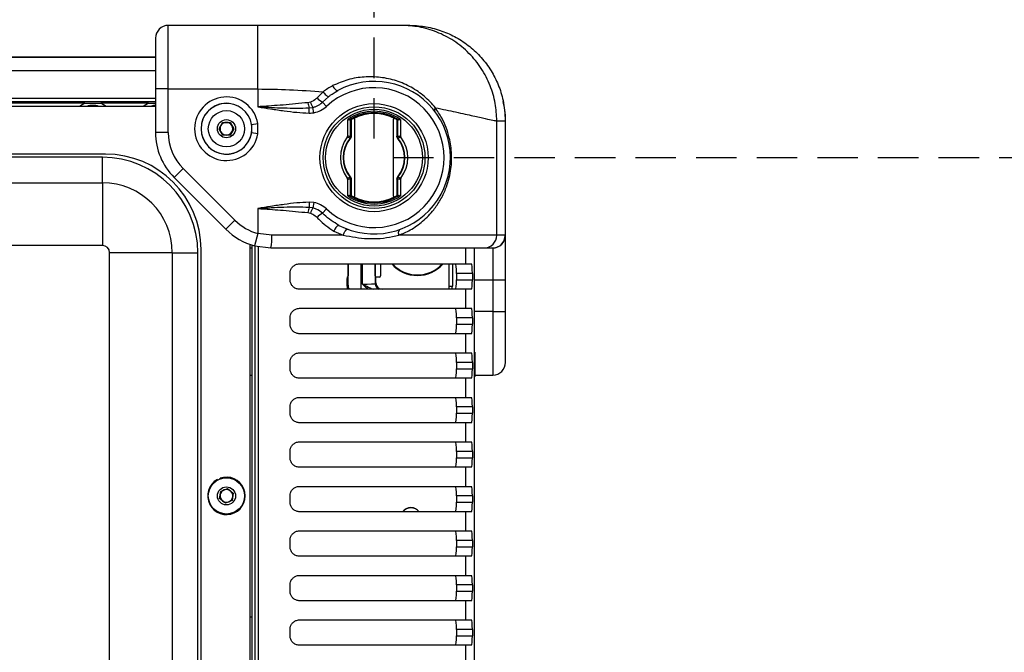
# Model space of a CAD drawing. Header units: millimetres. Extents: x 9 to 583, y 10 to 410.
# Tile 120 of 122: x 490 to 521, y 346 to 366. Entities that reach past the tile are written whole.
import ezdxf

# ---------------------------------------------------------------- set-up
doc = ezdxf.new("R2010")
doc.units = ezdxf.units.MM
doc.linetypes.add('HIDDEN', pattern=[1.905, 1.27, -0.635])
doc.layers.add('DEFAULT_2', color=5, linetype='HIDDEN')
doc.styles.add('SLDTEXTSTYLE0', font='TXT', dxfattribs={"width": 0.605})
doc.dimstyles.new('SLDDIMSTYLE1', dxfattribs={"dimtxt": 5, "dimasz": 3, "dimexe": 0, "dimexo": 0.0625, "dimgap": 1.25, "dimtad": 1, "dimdec": 1, "dimlfac": 5, "dimrnd": 1e-09, "dimzin": 12, "dimdsep": 46, "dimtxsty": 'SLDTEXTSTYLE0', "dimsah": 1, "dimcen": 0.09, "dimadec": 0, "dimazin": 3, "dimtfac": 1, "dimtdec": 1, "dimtofl": 0, "dimtmove": 0, "dimatfit": 3, "dimfxl": 0, "dimfrac": 2, "dimtolj": 1, "dimtzin": 12, "dimarcsym": 0})
doc.dimstyles.new('SLDDIMSTYLE2', dxfattribs={"dimtxt": 5, "dimasz": 3, "dimexe": 0, "dimexo": 0.0625, "dimgap": 1.25, "dimtad": 1, "dimlfac": 5, "dimrnd": 1e-09, "dimzin": 12, "dimdsep": 46, "dimtxsty": 'SLDTEXTSTYLE0', "dimsah": 1, "dimcen": 0.09, "dimadec": 0, "dimazin": 3, "dimtfac": 1, "dimtmove": 0, "dimatfit": 0, "dimfxl": 0, "dimfrac": 2, "dimtolj": 1, "dimtzin": 12, "dimarcsym": 0})

# ---------------------------------------------------------------- blocks, each defined once
blk = doc.blocks.new('_D_1')
at = {"layer": 'DEFAULT_2'}
for p, q in [((371.19, 362.353), (371.19, 384.757)), ((500.903, 362.353), (500.903, 384.757)), ((371.19, 383.757), (500.903, 383.757))]:
    blk.add_line(p, q, dxfattribs=at)
for points in [[(371.19, 383.757), (374.19, 383.157), (374.19, 384.357)], [(500.903, 383.757), (497.903, 384.357), (497.903, 383.157)]]:
    blk.add_solid(points, dxfattribs=at)
at = {"layer": 'DEFAULT_2', "char_height": 5, "attachment_point": 1, "style": 'SLDTEXTSTYLE0'}
for s, insert in [('648.6', (427.453, 390.205)), ('(mounting hole distance)', (398.435, 382.532))]:
    blk.add_mtext(s, dxfattribs=dict(at, insert=insert))
blk = doc.blocks.new('_D_2')
at = {"layer": 'DEFAULT_2'}
for p, q in [((539.492, 361.753), (539.492, 368.103)), ((501.503, 361.753), (540.492, 361.753)), ((539.492, 361.753), (539.492, 294.073)), ((501.503, 294.073), (540.492, 294.073)), ((539.492, 294.073), (539.492, 287.723))]:
    blk.add_line(p, q, dxfattribs=at)
for points in [[(539.492, 361.753), (540.092, 364.753), (538.892, 364.753)], [(539.492, 294.073), (538.892, 291.073), (540.092, 291.073)]]:
    blk.add_solid(points, dxfattribs=at)
at = {"layer": 'DEFAULT_2', "char_height": 5, "attachment_point": 1, "rotation": 90, "style": 'SLDTEXTSTYLE0'}
for s, insert in [('(mounting hole distance)', (540.718, 296.235)), ('338.4', (533.044, 325.253))]:
    blk.add_mtext(s, dxfattribs=dict(at, insert=insert))

msp = doc.modelspace()

# ---------------------------------------------------------------- linework, layer by layer
at = {"color": 7, "linetype": 'Continuous', "lineweight": 25}
for p, q in [((497.2499, 365.9131), (494.4339, 365.9131)), ((502.0224, 365.9131), (501.7726, 365.9131)), ((378.059, 364.9131), (494.0339, 364.9131)), ((494.4339, 363.9131), (494.0339, 363.9131)), ((494.0339, 363.9131), (494.0339, 362.5415)), ((494.4339, 363.9131), (497.2499, 363.9131)), ((494.4339, 362.5415), (494.4339, 363.9131)), ((497.2499, 363.9131), (497.2499, 363.3531)), ((499.2992, 363.8223), (499.1089, 363.6349)), ((499.2827, 363.5007), (499.4689, 363.6682)), ((499.6821, 363.814), (499.7599, 363.8635)), ((494.0339, 363.5131), (378.059, 363.5131)), ((491.8129, 363.4631), (380.3129, 363.4631)), ((494.0339, 363.3631), (444.3129, 363.3631)), ((491.8129, 363.4631), (491.6475, 363.3631)), ((492.4782, 363.3631), (492.3129, 363.4631)), ((493.8129, 363.4631), (492.3129, 363.4631)), ((493.8129, 363.4631), (493.6475, 363.3631)), ((498.9051, 363.5009), (498.8251, 363.4825)), ((499.4071, 363.3664), (499.2827, 363.5007)), ((498.8577, 363.1548), (498.8623, 363.3186)), ((498.8623, 363.3186), (498.9806, 363.334)), ((499.0122, 363.1671), (498.9806, 363.334)), ((496.0319, 362.6631), (496.1474, 362.8631)), ((496.1474, 362.8631), (496.3783, 362.8631)), ((496.3783, 362.8631), (496.4938, 362.6631)), ((497.0525, 362.7916), (497.2499, 362.8237)), ((497.0525, 362.7916), (497.0525, 362.5346)), ((497.2499, 362.5025), (497.2499, 362.8237)), ((500.0732, 362.4369), (500.0732, 362.9534)), ((500.1139, 362.9319), (500.0732, 362.9534)), ((500.1631, 362.4152), (500.1631, 362.9629)), ((500.1751, 362.9698), (500.1751, 362.4152)), ((500.1939, 362.9591), (500.1849, 362.9433)), ((500.1849, 362.9433), (500.1849, 362.4273)), ((500.2208, 362.9643), (500.2118, 362.9695)), ((500.3029, 360.5645), (500.3029, 362.9418)), ((501.5029, 362.9418), (501.5029, 360.5645)), ((501.5939, 362.9695), (501.5849, 362.9643)), ((501.6208, 362.9433), (501.6118, 362.9591)), ((501.6208, 362.9433), (501.6208, 362.4273)), ((501.6306, 362.4152), (501.6306, 362.9698)), ((501.6426, 362.9629), (501.6426, 362.4152)), ((501.7325, 362.9534), (501.6918, 362.9319)), ((501.7325, 362.9534), (501.7325, 362.4369)), ((504.7612, 359.3131), (504.7612, 362.9131)), ((504.7612, 362.9131), (505.0263, 362.9131)), ((505.0263, 362.9131), (505.0263, 359.3131)), ((505.0339, 362.9131), (505.0263, 362.9131)), ((505.0339, 359.3104), (505.0339, 362.9131)), ((494.4339, 362.5415), (494.0339, 362.5415)), ((496.1474, 362.4631), (496.0319, 362.6631)), ((496.3783, 362.4631), (496.1474, 362.4631)), ((496.4938, 362.6631), (496.3783, 362.4631)), ((497.2499, 362.5025), (497.0525, 362.5346)), ((500.147, 362.3642), (500.0588, 362.3943)), ((500.144, 362.3601), (500.147, 362.3642)), ((500.144, 362.3601), (500.1532, 362.3527)), ((500.1583, 362.3598), (500.1532, 362.3527)), ((500.1627, 362.4085), (500.1631, 362.4152)), ((500.1631, 362.4152), (500.1751, 362.4152)), ((500.1751, 362.4152), (500.1744, 362.404)), ((501.6313, 362.404), (501.6306, 362.4152)), ((501.6306, 362.4152), (501.6426, 362.4152)), ((501.6426, 362.4152), (501.643, 362.4085)), ((501.6525, 362.3527), (501.6474, 362.3598)), ((501.6525, 362.3527), (501.6617, 362.3601)), ((501.7469, 362.3943), (501.6587, 362.3642)), ((501.6587, 362.3642), (501.6617, 362.3601)), ((492.4629, 361.8631), (446.2629, 361.8631)), ((492.3629, 361.7631), (446.5629, 361.7631)), ((492.3629, 360.9613), (492.3629, 361.7631)), ((494.9025, 361.4102), (494.6197, 361.1273)), ((496.531, 359.7817), (494.9025, 361.4102)), ((446.5629, 360.9613), (492.3629, 360.9613)), ((492.3629, 360.9613), (492.3629, 358.9917)), ((494.6197, 361.1273), (496.2481, 359.4989)), ((500.0588, 361.1119), (500.147, 361.142)), ((500.0732, 360.5528), (500.0732, 361.0694)), ((500.144, 361.1462), (500.1532, 361.1535)), ((500.147, 361.142), (500.144, 361.1462)), ((500.1532, 361.1535), (500.1583, 361.1464)), ((500.1631, 361.091), (500.1627, 361.0978)), ((500.1631, 360.5433), (500.1631, 361.091)), ((500.1631, 361.091), (500.1751, 361.091)), ((500.1744, 361.1022), (500.1751, 361.091)), ((500.1751, 361.091), (500.1751, 360.5364)), ((500.1849, 361.0789), (500.1849, 360.5629)), ((501.6208, 361.0789), (501.6208, 360.5629)), ((501.6306, 361.091), (501.6313, 361.1022)), ((501.6306, 361.091), (501.6426, 361.091)), ((501.6306, 360.5364), (501.6306, 361.091)), ((501.643, 361.0978), (501.6426, 361.091)), ((501.6426, 361.091), (501.6426, 360.5433)), ((501.6474, 361.1464), (501.6525, 361.1535)), ((501.6525, 361.1535), (501.6617, 361.1462)), ((501.6617, 361.1462), (501.6587, 361.142)), ((501.6587, 361.142), (501.7469, 361.1119)), ((501.7325, 361.0694), (501.7325, 360.5528)), ((500.0732, 360.5528), (500.1139, 360.5743)), ((501.6918, 360.5743), (501.7325, 360.5528)), ((498.8577, 360.3514), (498.8623, 360.1876)), ((499.0122, 360.3391), (498.8577, 360.3514)), ((499.0122, 360.3391), (498.9806, 360.1722)), ((500.1849, 360.5629), (500.1939, 360.5471)), ((500.2118, 360.5367), (500.2208, 360.5419)), ((501.5849, 360.5419), (501.5939, 360.5367)), ((501.6118, 360.5471), (501.6208, 360.5629)), ((497.2499, 360.1531), (497.2499, 359.3672)), ((498.8251, 360.0237), (498.9051, 360.0054)), ((498.9806, 360.1722), (498.8623, 360.1876)), ((499.4071, 360.1398), (499.2827, 360.0055)), ((496.531, 359.7817), (496.2481, 359.4989)), ((497.2499, 359.3672), (497.1468, 358.9807)), ((497.6854, 359.3131), (497.2499, 359.3672)), ((499.6424, 359.445), (499.9337, 359.3131)), ((497.0129, 296.8047), (497.0129, 359.0215)), ((499.9337, 359.3131), (497.6854, 359.3131)), ((504.7612, 359.3131), (501.6833, 359.3131)), ((505.0263, 359.3131), (504.7612, 359.3131)), ((505.0309, 359.3131), (505.0263, 359.3131)), ((505.0339, 359.3104), (505.0309, 359.3131)), ((505.0339, 357.9131), (505.0339, 359.3104)), ((492.3629, 358.9917), (446.5629, 358.9917)), ((492.5914, 297.0631), (492.5914, 358.7631)), ((494.561, 358.7631), (492.5914, 358.7631)), ((494.561, 358.7631), (494.561, 297.0631)), ((494.561, 358.7631), (495.3629, 358.7631)), ((495.3629, 297.0631), (495.3629, 358.7631)), ((495.4629, 296.9631), (495.4629, 358.8631)), ((497.0129, 358.9131), (497.0629, 358.9131)), ((497.0629, 359.0051), (497.0629, 296.8212)), ((497.1468, 358.9807), (497.6623, 358.9131)), ((497.1629, 296.8476), (497.1629, 358.9786)), ((497.6623, 358.9131), (504.3627, 358.9131)), ((504.0541, 358.9081), (504.0541, 341.8131)), ((504.3627, 358.9131), (504.6278, 358.9131)), ((504.6278, 358.9131), (504.6315, 358.9131)), ((504.6315, 358.9131), (504.6339, 358.9112)), ((504.6339, 358.9112), (504.6339, 357.9131)), ((498.5629, 358.4131), (503.7805, 358.4131)), ((500.0871, 358.4131), (500.0871, 358.1203)), ((500.0892, 357.7393), (500.0892, 358.4131)), ((500.9386, 358.1203), (500.9386, 358.4131)), ((501.1029, 358.4131), (501.1029, 358.036)), ((503.3629, 358.4131), (503.3629, 357.7115)), ((503.7805, 358.4131), (503.9666, 358.4131)), ((504.0629, 341.6131), (504.0629, 358.5131)), ((498.2629, 357.9131), (498.2629, 358.1131)), ((503.9929, 358.1131), (503.491, 358.1131)), ((503.491, 358.1131), (503.491, 357.9131)), ((503.9929, 358.1131), (503.9929, 357.9131)), ((500.0559, 357.706), (500.0559, 357.9497)), ((500.0819, 358.015), (500.0566, 357.9897)), ((500.9365, 357.7868), (500.9629, 357.8131)), ((500.9629, 357.996), (500.9439, 358.015)), ((500.9629, 357.8131), (500.9629, 357.996)), ((501.0629, 357.996), (500.9629, 357.996)), ((503.491, 357.9131), (503.9929, 357.9131)), ((504.6339, 357.9131), (505.0339, 357.9131)), ((504.6339, 357.9131), (504.6339, 356.9131)), ((505.0339, 356.9131), (505.0339, 357.9131)), ((503.7805, 357.6131), (498.5629, 357.6131)), ((500.0559, 357.706), (500.0892, 357.7393)), ((503.2629, 357.7115), (503.3629, 357.7115)), ((503.3629, 357.7115), (503.3629, 357.7062)), ((503.7805, 357.6131), (503.7805, 357.0131)), ((503.9666, 357.6131), (503.7805, 357.6131)), ((498.5629, 357.0131), (503.7805, 357.0131)), ((503.7805, 357.0131), (503.9666, 357.0131)), ((504.6339, 356.9131), (504.6339, 354.9131)), ((504.6339, 356.9131), (505.0339, 356.9131)), ((505.0339, 355.3131), (505.0339, 356.9131)), ((498.2629, 356.5131), (498.2629, 356.7131)), ((503.9929, 356.7131), (503.491, 356.7131)), ((503.491, 356.7131), (503.491, 356.5131)), ((503.9929, 356.7131), (503.9929, 356.5131)), ((503.491, 356.5131), (503.9929, 356.5131)), ((503.7805, 356.2131), (498.5629, 356.2131)), ((503.7805, 356.2131), (503.7805, 355.6131)), ((503.9666, 356.2131), (503.7805, 356.2131)), ((504.0762, 354.8731), (504.0762, 355.637)), ((498.2629, 355.1131), (498.2629, 355.3131)), ((498.5629, 355.6131), (503.7805, 355.6131)), ((503.9929, 355.3131), (503.491, 355.3131)), ((503.491, 355.3131), (503.491, 355.1131)), ((503.7805, 355.6131), (503.9666, 355.6131)), ((503.9929, 355.3131), (503.9929, 355.1131)), ((503.491, 355.1131), (503.9929, 355.1131)), ((497.0129, 354.9131), (497.0629, 354.9131)), ((503.7805, 354.8131), (498.5629, 354.8131)), ((503.7805, 354.8131), (503.7805, 354.2131)), ((503.9666, 354.8131), (503.7805, 354.8131)), ((504.0762, 354.8731), (504.0629, 354.8731)), ((504.0762, 354.9131), (504.6339, 354.9131)), ((498.5629, 354.2131), (503.7805, 354.2131)), ((503.7805, 354.2131), (503.9666, 354.2131)), ((498.2629, 353.7131), (498.2629, 353.9131)), ((503.9929, 353.9131), (503.491, 353.9131)), ((503.491, 353.9131), (503.491, 353.7131)), ((503.9929, 353.9131), (503.9929, 353.7131)), ((503.491, 353.7131), (503.9929, 353.7131)), ((503.7805, 353.4131), (498.5629, 353.4131)), ((503.7805, 353.4131), (503.7805, 352.8131)), ((503.9666, 353.4131), (503.7805, 353.4131)), ((498.5629, 352.8131), (503.7805, 352.8131)), ((503.7805, 352.8131), (503.9666, 352.8131)), ((498.2629, 352.3131), (498.2629, 352.5131)), ((503.9929, 352.5131), (503.491, 352.5131)), ((503.491, 352.5131), (503.491, 352.3131)), ((503.491, 352.3131), (503.9929, 352.3131)), ((503.9929, 352.5131), (503.9929, 352.3131)), ((503.7805, 352.0131), (498.5629, 352.0131)), ((503.7805, 352.0131), (503.7805, 351.4131)), ((503.9666, 352.0131), (503.7805, 352.0131)), ((495.9857, 351.6112), (495.976, 351.6287)), ((496.0671, 351.6484), (496.0602, 351.6672)), ((496.0816, 351.2563), (496.2962, 351.3416)), ((496.2962, 351.3416), (496.4774, 351.1985)), ((498.5629, 351.4131), (503.7805, 351.4131)), ((503.7805, 351.4131), (503.9666, 351.4131)), ((496.0483, 351.0278), (496.0816, 351.2563)), ((496.2295, 350.8846), (496.0483, 351.0278)), ((496.4774, 351.1985), (496.4441, 350.9699)), ((498.2629, 350.9131), (498.2629, 351.1131)), ((503.9929, 351.1131), (503.491, 351.1131)), ((503.491, 351.1131), (503.491, 350.9131)), ((503.9929, 351.1131), (503.9929, 350.9131)), ((496.4441, 350.9699), (496.2295, 350.8846)), ((503.491, 350.9131), (503.9929, 350.9131)), ((503.7805, 350.6131), (498.5629, 350.6131)), ((503.7805, 350.6131), (503.7805, 350.0131)), ((503.9666, 350.6131), (503.7805, 350.6131)), ((498.5629, 350.0131), (503.7805, 350.0131)), ((503.7805, 350.0131), (503.9666, 350.0131)), ((498.2629, 349.5131), (498.2629, 349.7131)), ((503.9929, 349.7131), (503.491, 349.7131)), ((503.491, 349.7131), (503.491, 349.5131)), ((503.491, 349.5131), (503.9929, 349.5131)), ((503.9929, 349.7131), (503.9929, 349.5131)), ((503.7805, 349.2131), (498.5629, 349.2131)), ((503.7805, 349.2131), (503.7805, 348.6131)), ((503.9666, 349.2131), (503.7805, 349.2131)), ((498.5629, 348.6131), (503.7805, 348.6131)), ((503.7805, 348.6131), (503.9666, 348.6131)), ((498.2629, 348.1131), (498.2629, 348.3131)), ((503.9929, 348.3131), (503.491, 348.3131)), ((503.491, 348.3131), (503.491, 348.1131)), ((503.9929, 348.3131), (503.9929, 348.1131)), ((503.491, 348.1131), (503.9929, 348.1131)), ((503.7805, 347.8131), (498.5629, 347.8131)), ((503.7805, 347.8131), (503.7805, 347.2131)), ((503.9666, 347.8131), (503.7805, 347.8131)), ((497.0129, 347.3131), (497.0629, 347.3131)), ((498.5629, 347.2131), (503.7805, 347.2131)), ((503.7805, 347.2131), (503.9666, 347.2131)), ((498.2629, 346.7131), (498.2629, 346.9131)), ((503.9929, 346.9131), (503.491, 346.9131)), ((503.491, 346.9131), (503.491, 346.7131)), ((503.491, 346.7131), (503.9929, 346.7131)), ((503.9929, 346.9131), (503.9929, 346.7131)), ((503.7805, 346.4131), (498.5629, 346.4131)), ((503.7805, 346.4131), (503.7805, 345.8131)), ((503.9666, 346.4131), (503.7805, 346.4131))]:
    msp.add_line(p, q, dxfattribs=at)
at = {"color": 8, "linetype": 'Continuous', "lineweight": 25}
for p, q in [((494.0339, 364.9104), (378.059, 364.9104)), ((494.0339, 364.4859), (378.059, 364.4859)), ((378.059, 363.6271), (494.0339, 363.6271)), ((497.2629, 358.9655), (497.2629, 296.8607)), ((503.7805, 358.9131), (503.7805, 358.4131)), ((500.4891, 358.4131), (500.4891, 357.6131)), ((500.5366, 357.7765), (500.5366, 358.4131)), ((500.9365, 358.4131), (500.9365, 357.7868)), ((503.2629, 357.7115), (503.2629, 358.4131)), ((504.0629, 357.9131), (504.6339, 357.9131)), ((504.6339, 356.9131), (504.0629, 356.9131))]:
    msp.add_line(p, q, dxfattribs=at)
at = {"color": 7, "linetype": 'Continuous', "lineweight": 25, "flags": 128}
for points in [[(499.6009, 364.0183), (499.6208, 363.9828), (499.6424, 363.9497), (499.665, 363.9203), (499.6876, 363.8958), (499.7092, 363.8772), (499.729, 363.8654), (499.7461, 363.8607), (499.7599, 363.8635)], [(494.0339, 363.3973), (493.9645, 363.389), (493.8725, 363.3631)], [(497.0584, 362.7477), (497.0539, 362.7823), (497.0525, 362.7916)], [(500.1751, 362.9698), (500.1926, 362.9599), (500.1939, 362.9591)], [(501.6306, 362.9698), (501.6131, 362.9599), (501.6118, 362.9591)], [(500.1751, 360.5364), (500.1926, 360.5464), (500.1939, 360.5471)], [(501.6306, 360.5364), (501.6131, 360.5464), (501.6118, 360.5471)], [(499.9337, 359.3131), (499.948, 359.3529), (499.9649, 359.3908), (499.9836, 359.4253), (500.0033, 359.4548), (500.023, 359.478), (500.0419, 359.4938), (500.0591, 359.5015), (500.0739, 359.5008)], [(501.6833, 359.3131), (501.6771, 359.3457), (501.6746, 359.3773), (501.6757, 359.4071), (501.6805, 359.4341), (501.6888, 359.4576), (501.7003, 359.4769), (501.7148, 359.4915), (501.7318, 359.5008)]]:
    msp.add_lwpolyline(points, dxfattribs=at)
at = {"color": 7, "linetype": 'Continuous', "lineweight": 25}
for centre, radius in [((500.9029, 361.7531), 1.7), ((500.9029, 361.7531), 1.6), ((496.2629, 362.6631), 0.57), ((500.9029, 361.7531), 1.5217), ((496.2629, 362.6631), 0.285), ((496.2629, 351.1131), 0.57), ((496.2629, 351.1131), 0.285)]:
    msp.add_circle(centre, radius, dxfattribs=at)
for centre, radius, start, end in [((494.4339, 365.5131), 0.4, 90, 180), ((500.9029, 361.7531), 2.4, 242.58892, 118.43951), ((496.2629, 362.6631), 1, 9.24112, 350.75888), ((500.9029, 361.7531), 2.2, 227.16657, 132.83343), ((492.0629, 362.8631), 0.535, 69.16031, 110.83969), ((496.2629, 362.6631), 0.8, 9.24112, 350.75888), ((496.2629, 362.6631), 0.8, 90.50006, 180), ((499.4752, 363.5439), 0.653, 185.39758, 200.18081), ((499.5131, 363.6756), 0.6327, 196.02986, 212.67694), ((498.8632, 363.9531), 0.8, 280.73283, 312.83343), ((499.623, 364.1208), 0.7074, 223.38275, 241.24066), ((500.9029, 361.7531), 1.4592, 55.34692, 124.65308), ((500.9029, 361.7531), 1.4184, 56.20472, 123.79528), ((500.9029, 361.7531), 1.39, 61.70092, 118.29908), ((496.2629, 362.6631), 0.2, 150, 210), ((496.2629, 362.6631), 0.2, 90, 150), ((496.2629, 362.6631), 0.2, 30, 90), ((496.2629, 362.6631), 0.2, 330, 30), ((500.9029, 361.7531), 1.399, 119.59963, 120.45002), ((500.9029, 361.7531), 1.39, 118.29908, 119.38422), ((500.2629, 362.9418), 0.04, 0, 118.29908), ((501.5429, 362.9418), 0.04, 61.70092, 180), ((500.9029, 361.7531), 1.39, 60.61578, 61.70092), ((500.9029, 361.7531), 1.399, 59.54998, 60.40037), ((496.0339, 362.5415), 2, 180, 225), ((496.0339, 362.5415), 1.6, 180, 225), ((496.2629, 362.6631), 0.8, 180, 0), ((496.2629, 362.6631), 0.2, 210, 270), ((496.2629, 362.6631), 0.2, 270, 330), ((501.0029, 361.7531), 1.06, 140.50438, 141.3451), ((500.8029, 361.7531), 1.06, 38.6549, 39.49562), ((500.9029, 361.7531), 1.06, 142.7794, 217.2206), ((500.9029, 361.7531), 0.9717, 141.34575, 218.65425), ((500.9029, 361.7531), 0.96, 141.34575, 218.65425), ((500.1601, 362.3813), 0.0215, 232.58337, 265.27931), ((500.9029, 361.7531), 0.96, 140.50502, 141.34575), ((500.1617, 362.3884), 0.0201, 50.83549, 87.17848), ((501.644, 362.3884), 0.0201, 92.82152, 129.16451), ((500.9029, 361.7531), 0.96, 38.65425, 39.49498), ((501.6456, 362.3813), 0.0215, 274.72069, 307.41663), ((500.9029, 361.7531), 0.96, 321.34575, 38.65425), ((500.9029, 361.7531), 0.9717, 321.34575, 38.65425), ((500.9029, 361.7531), 1.06, 322.7794, 37.2206), ((492.4629, 358.8631), 3, 0, 90), ((492.3629, 358.7631), 3, 0, 90), ((492.3629, 358.7631), 2.1982, 0, 90), ((500.1601, 361.1249), 0.0215, 94.72069, 127.41663), ((500.9029, 361.7531), 0.96, 218.65425, 219.49498), ((500.1617, 361.1178), 0.0201, 272.82152, 309.16451), ((501.0029, 361.7531), 1.06, 218.6549, 219.49562), ((500.8029, 361.7531), 1.06, 320.50438, 321.3451), ((501.644, 361.1178), 0.0201, 230.83549, 267.17848), ((500.9029, 361.7531), 0.96, 320.50502, 321.34575), ((501.6456, 361.1249), 0.0215, 52.58337, 85.27931), ((500.9029, 361.7531), 1.4184, 236.20472, 303.79528), ((498.8632, 359.5531), 0.8, 47.16657, 79.26717), ((500.9029, 361.7531), 1.4592, 235.34692, 304.65308), ((500.9029, 361.7531), 1.399, 239.54998, 240.40037), ((500.9029, 361.7531), 1.39, 240.61578, 241.70092), ((500.2629, 360.5645), 0.04, 241.70092, 0), ((500.9029, 361.7531), 1.39, 241.70092, 298.29908), ((501.5429, 360.5645), 0.04, 180, 298.29908), ((500.9029, 361.7531), 1.39, 298.29908, 299.38422), ((500.9029, 361.7531), 1.399, 299.59963, 300.45002), ((499.4752, 359.9623), 0.653, 159.81919, 174.60242), ((499.5131, 359.8307), 0.6327, 147.32306, 163.97014), ((499.623, 359.3854), 0.7074, 118.75934, 136.61725), ((497.6623, 360.9131), 1.6, 225, 255.06152), ((497.6623, 360.9131), 2, 225, 255.06152), ((499.8916, 359.3836), 0.2567, 111.40398, 166.15657), ((495.937, 359.2134), 1.7513, 350.12534, 3.26249), ((504.3619, 359.3124), 0.3992, 270.10943, 0.10901), ((504.627, 359.3124), 0.3992, 270.10943, 0.10901), ((504.6312, 359.3128), 0.3997, 270.04276, 0.0427), ((504.6343, 359.3108), 0.3996, 269.94422, 359.94411), ((492.3629, 358.7631), 0.2286, 0, 90), ((502.2629, 359.1131), 1.068, 220.95232, 319.04768), ((502.2629, 359.1131), 1.05, 221.81031, 270), ((502.2629, 359.1131), 1.05, 270, 318.18969), ((504.6339, 355.3131), 0.4, 270, 0), ((496.2629, 351.1131), 0.59, 119.08885, 110.08885), ((496.2629, 351.1131), 0.2, 111.68719, 171.68719), ((496.2629, 351.1131), 0.2, 51.68719, 111.68719), ((496.2629, 351.1131), 0.2, 171.68719, 231.68719), ((496.2629, 351.1131), 0.2, 291.68719, 351.68719), ((496.2629, 351.1131), 0.2, 351.68719, 51.68719), ((496.2629, 351.1131), 0.2, 231.68719, 291.68719), ((502.0629, 350.4131), 0.33, 37.3052, 142.6948), ((502.0629, 350.4131), 0.322, 38.39782, 141.60218)]:
    msp.add_arc(centre, radius, start, end, dxfattribs=at)
at = {"color": 8, "linetype": 'Continuous', "lineweight": 25}
msp.add_arc((501.1366, 357.7868), 0.2, 180.02052, 240.28548, dxfattribs=at)
at = {"color": 7, "linetype": 'Continuous', "lineweight": 25}
for centre, major_axis, ratio, start_param, end_param in [((500.8907, 361.7531), (1.4118, 0), 0.9999632, 2.1122716, 2.1534912), ((500.915, 361.7531), (1.4118, 0), 0.9999632, 0.9881014, 1.0293211), ((493.9294, 361.7531), (7.1676, 0), 0.185219, 0.5162876, 0.5410602), ((507.8763, 361.7531), (7.1676, 0), 0.185219, 2.6005325, 2.625305), ((493.9294, 361.7531), (7.1676, 0), 0.185219, 5.7421251, 5.7668977), ((507.8763, 361.7531), (7.1676, 0), 0.185219, 3.6578803, 3.6826528), ((500.8907, 361.7531), (1.4118, 0), 0.9999632, 4.1296941, 4.1709137), ((500.915, 361.7531), (1.4118, 0), 0.9999632, 5.2538642, 5.2950839), ((503.4647, 358.1131), (0, 0.3), 0.0874887, 4.712389, 6.2831853), ((503.9666, 358.1131), (0, 0.3), 0.0874887, 4.712389, 6.2831853), ((500.0566, 357.9497), (0, 0.04), 0.0174551, 0.0174533, 1.5707963), ((500.5366, 357.787), (0.4, 0), 0.0261826, 4.712389, 6.265732), ((501.1629, 357.8131), (-0.1415, -0.1415), 0.9996955, 5.4979394, 7.0684312), ((501.0628, 358.036), (-0.0283, 0.0283), 0.9996955, 2.3563468, 3.9268385), ((503.4647, 357.9131), (0, 0.3), 0.0874887, 3.1415927, 4.712389), ((503.9666, 357.9131), (0, 0.3), 0.0874887, 3.1415927, 4.712389), ((500.656, 357.7062), (-0.4244, -0.4244), 0.9996955, 5.4979394, 5.6534229), ((502.7629, 357.7115), (0, 0.6001), 0.9998985, 4.5477531, 4.712389), ((502.7629, 357.7062), (0, 0.6001), 0.9998477, 4.5566009, 4.712389), ((503.4647, 356.7131), (0, 0.3), 0.0874887, 4.712389, 6.2831853), ((503.9666, 356.7131), (0, 0.3), 0.0874887, 4.712389, 6.2831853), ((503.4647, 356.5131), (0, 0.3), 0.0874887, 3.1415927, 4.712389), ((503.9666, 356.5131), (0, 0.3), 0.0874887, 3.1415927, 4.712389), ((503.4647, 355.3131), (0, 0.3), 0.0874887, 4.712389, 6.2831853), ((503.9666, 355.3131), (0, 0.3), 0.0874887, 4.712389, 6.2831853), ((503.4647, 355.1131), (0, 0.3), 0.0874887, 3.1415927, 4.712389), ((503.9666, 355.1131), (0, 0.3), 0.0874887, 3.1415927, 4.712389), ((503.4647, 353.9131), (0, 0.3), 0.0874887, 4.712389, 6.2831853), ((503.9666, 353.9131), (0, 0.3), 0.0874887, 4.712389, 6.2831853), ((503.4647, 353.7131), (0, 0.3), 0.0874887, 3.1415927, 4.712389), ((503.9666, 353.7131), (0, 0.3), 0.0874887, 3.1415927, 4.712389), ((503.4647, 352.5131), (0, 0.3), 0.0874887, 4.712389, 6.2831853), ((503.9666, 352.5131), (0, 0.3), 0.0874887, 4.712389, 6.2831853), ((503.4647, 352.3131), (0, 0.3), 0.0874887, 3.1415927, 4.712389), ((503.9666, 352.3131), (0, 0.3), 0.0874887, 3.1415927, 4.712389), ((503.4647, 351.1131), (0, 0.3), 0.0874887, 4.712389, 6.2831853), ((503.9666, 351.1131), (0, 0.3), 0.0874887, 4.712389, 6.2831853), ((503.4647, 350.9131), (0, 0.3), 0.0874887, 3.1415927, 4.712389), ((503.9666, 350.9131), (0, 0.3), 0.0874887, 3.1415927, 4.712389), ((503.4647, 349.7131), (0, 0.3), 0.0874887, 4.712389, 6.2831853), ((503.9666, 349.7131), (0, 0.3), 0.0874887, 4.712389, 6.2831853), ((503.4647, 349.5131), (0, 0.3), 0.0874887, 3.1415927, 4.712389), ((503.9666, 349.5131), (0, 0.3), 0.0874887, 3.1415927, 4.712389), ((503.4647, 348.3131), (0, 0.3), 0.0874887, 4.712389, 6.2831853), ((503.9666, 348.3131), (0, 0.3), 0.0874887, 4.712389, 6.2831853), ((503.4647, 348.1131), (0, 0.3), 0.0874887, 3.1415927, 4.712389), ((503.9666, 348.1131), (0, 0.3), 0.0874887, 3.1415927, 4.712389), ((503.4647, 346.9131), (0, 0.3), 0.0874887, 4.712389, 6.2831853), ((503.9666, 346.9131), (0, 0.3), 0.0874887, 4.712389, 6.2831853), ((503.4647, 346.7131), (0, 0.3), 0.0874887, 3.1415927, 4.712389), ((503.9666, 346.7131), (0, 0.3), 0.0874887, 3.1415927, 4.712389)]:
    msp.add_ellipse(centre, major_axis=major_axis, ratio=ratio, start_param=start_param, end_param=end_param, dxfattribs=at)
at = {"color": 8, "linetype": 'Continuous', "lineweight": 25}
msp.add_ellipse((502.7629, 357.7115), major_axis=(0, 0.5001), ratio=0.9998477, start_param=4.5144369, end_param=4.712389, dxfattribs=at)
at = {"color": 7, "linetype": 'Continuous', "lineweight": 25}
for points, knots in [([(494.4339, 363.9131), (494.4339, 363.9131), (494.4339, 364.137), (494.4339, 364.5881), (494.4339, 365.1869), (494.4339, 365.6393), (494.4339, 365.879), (494.4339, 365.9034), (494.4339, 365.9131)], [0, 0, 0, 0, 0.0000038, 0.2146939, 0.4293878, 0.6440816, 0.8587755, 1, 1, 1, 1]), ([(497.2499, 363.9131), (497.2499, 364.0351), (497.2499, 364.2864), (497.2499, 364.6591), (497.2499, 365.0176), (497.2499, 365.3373), (497.2499, 365.5975), (497.2499, 365.782), (497.2499, 365.8933), (497.2499, 365.9066), (497.2499, 365.9131)], [0, 0, 0, 0, 0.116516, 0.2400113, 0.3686408, 0.5, 0.6313592, 0.7599887, 0.883484, 1, 1, 1, 1]), ([(501.7726, 365.9131), (501.7574, 365.9131), (501.7277, 365.9131), (501.6586, 365.9131), (501.5724, 365.9131), (501.4455, 365.9131), (501.2593, 365.9131), (500.9896, 365.9131), (500.6843, 365.9131), (500.3554, 365.9131), (500.0085, 365.9131), (499.6251, 365.9131), (499.2016, 365.9131), (498.7475, 365.9131), (498.1031, 365.9131), (497.5918, 365.9131), (497.2499, 365.9131)], [0, 0, 0, 0, 0.0607864, 0.1187553, 0.1740517, 0.226843, 0.3102639, 0.3909042, 0.4697701, 0.5341713, 0.5981959, 0.6646516, 0.7300617, 0.797467, 0.8645637, 1, 1, 1, 1]), ([(504.7612, 362.9131), (504.7515, 363.0961), (504.7315, 363.473), (504.5652, 364.0321), (504.2895, 364.5698), (503.9008, 365.0494), (503.423, 365.4397), (502.8873, 365.7164), (502.3304, 365.8833), (501.9549, 365.9034), (501.7726, 365.9131)], [0, 0, 0, 0, 0.11651603, 0.24001133, 0.36864081, 0.5, 0.63135919, 0.75998867, 0.88348397, 1, 1, 1, 1]), ([(502.0224, 365.9131), (502.0317, 365.9131), (502.2063, 365.9126), (502.5512, 365.8805), (503.0373, 365.7517), (503.4991, 365.5417), (503.9168, 365.2597), (504.2854, 364.9075), (504.5881, 364.5012), (504.8182, 364.0459), (504.9891, 363.5159), (505.013, 363.1288), (505.0263, 362.9131)], [0, 0, 0, 0, 0.005893, 0.1112335, 0.2195764, 0.3247989, 0.4330238, 0.5390375, 0.6481357, 0.7539851, 0.8629164, 1, 1, 1, 1]), ([(494.0339, 365.5131), (494.0339, 365.5054), (494.0339, 365.4858), (494.0339, 365.2941), (494.0339, 364.9322), (494.0339, 364.4527), (494.0339, 364.093), (494.0339, 363.9131)], [0, 0, 0, 0, 0.1412246, 0.3559184, 0.5706123, 0.7853061, 1, 1, 1, 1]), ([(502.8286, 363.3214), (502.8286, 363.3214), (502.7265, 363.4506), (502.4939, 363.6906), (502.0776, 363.9804), (501.6087, 364.1827), (501.1087, 364.2934), (500.5955, 364.3044), (500.0868, 364.2267), (499.7597, 364.0864), (499.6009, 364.0183)], [0, 0, 0, 0, 0.0000029, 0.1446669, 0.2893297, 0.4348839, 0.5804393, 0.7230694, 0.8655449, 1, 1, 1, 1]), ([(499.6009, 364.0183), (499.4979, 363.9582), (499.3949, 363.8982), (499.2995, 363.8226), (499.2995, 363.8226)], [0, 0, 0, 0, 0.99996793, 1, 1, 1, 1]), ([(497.2499, 363.9131), (497.5814, 363.9087), (498.2751, 363.8995), (498.948, 363.8488), (499.2993, 363.8223)], [0, 0, 0, 0, 0.4778524, 1, 1, 1, 1]), ([(491.8129, 363.4631), (491.8229, 363.4631), (491.9056, 363.4631), (492.0709, 363.4631), (492.2303, 363.4631), (492.3069, 363.4631), (492.3129, 363.4631)], [0, 0, 0, 0, 0.063214, 0.5188107, 0.9628918, 1, 1, 1, 1]), ([(493.8129, 363.4631), (493.8229, 363.4631), (493.8899, 363.4631), (493.9618, 363.4631), (494.0229, 363.4631)], [0, 0, 0, 0, 0.1504634, 1, 1, 1, 1]), ([(498.8251, 363.4825), (498.565, 363.456), (498.1864, 363.4174), (497.6955, 363.3833), (497.442, 363.366), (497.3025, 363.3566), (497.2676, 363.3543), (497.2567, 363.3536), (497.2525, 363.3533), (497.2499, 363.3531)], [0, 0, 0, 0, 0.5002367, 0.7284374, 0.9292459, 0.9794373, 0.991985, 0.9950549, 1, 1, 1, 1]), ([(497.2499, 363.3531), (497.2525, 363.353), (497.2601, 363.3526), (497.4008, 363.3459), (497.803, 363.3273), (498.3336, 363.3055), (498.7295, 363.3153), (498.8623, 363.3186)], [0, 0, 0, 0, 0.0049346, 0.0140915, 0.261472, 0.752387, 1, 1, 1, 1]), ([(497.2499, 363.3531), (497.2524, 363.3527), (497.3865, 363.3306), (497.6609, 363.2852), (498.0653, 363.2248), (498.4669, 363.175), (498.7289, 363.1615), (498.8577, 363.1548)], [0, 0, 0, 0, 0.0047269, 0.2514717, 0.514675, 0.7614607, 1, 1, 1, 1]), ([(499.1089, 363.6349), (499.0975, 363.623), (499.0407, 363.5632), (498.9653, 363.5286), (498.9051, 363.5009)], [0, 0, 0, 0, 0.2009131, 1, 1, 1, 1]), ([(498.9806, 363.334), (499.0126, 363.3433), (499.1016, 363.3691), (499.204, 363.4289), (499.2652, 363.4848), (499.2827, 363.5007)], [0, 0, 0, 0, 0.2870076, 0.7968197, 1, 1, 1, 1]), ([(505.0339, 362.9131), (505.0339, 362.9131), (505.0339, 363.0267), (505.0276, 363.2325), (504.9811, 363.4321), (504.9604, 363.5208)], [0, 0, 0, 0, 0.0000196, 0.5554336, 1, 1, 1, 1]), ([(498.8577, 363.1548), (498.8891, 363.1549), (498.9409, 363.1552), (498.9921, 363.1637), (499.0122, 363.1671)], [0, 0, 0, 0, 0.605198, 1, 1, 1, 1]), ([(501.6833, 359.3131), (501.8028, 359.3648), (502.0723, 359.4811), (502.4424, 359.7473), (502.754, 360.0688), (502.9902, 360.4145), (503.1843, 360.8093), (503.3226, 361.2965), (503.3569, 361.8623), (503.2902, 362.33), (503.1721, 362.7062), (503.0275, 363.0275), (502.8984, 363.2183), (502.8284, 363.3217)], [0, 0, 0, 0, 0.08776081, 0.19775518, 0.3105341, 0.39054394, 0.47218278, 0.5868734, 0.68435041, 0.78169051, 0.84905581, 0.91825146, 1, 1, 1, 1]), ([(502.8287, 363.3213), (502.8224, 363.3097), (502.81, 363.2863), (502.8027, 363.2534), (502.8038, 363.2237), (502.8125, 363.2086), (502.8168, 363.2011)], [0, 0, 0, 0, 0.2499763, 0.4999684, 0.7499763, 1, 1, 1, 1]), ([(502.8286, 363.3216), (502.9416, 363.2991), (503.166, 363.2542), (503.4796, 363.1878), (503.7646, 363.1255), (504.0935, 363.051), (504.4048, 362.9799), (504.6545, 362.9243), (504.7266, 362.9167), (504.7612, 362.9131)], [0, 0, 0, 0, 0.1054587, 0.2095246, 0.3255173, 0.4313535, 0.6352941, 0.8247749, 1, 1, 1, 1]), ([(500.1631, 362.9629), (500.1658, 362.9645), (500.1711, 362.9677), (500.1746, 362.9697), (500.175, 362.9698), (500.1751, 362.9698)], [0, 0, 0, 0, 0.40684704, 0.81527413, 1, 1, 1, 1]), ([(501.6306, 362.9698), (501.631, 362.9696), (501.6318, 362.9693), (501.6367, 362.9665), (501.6409, 362.9639), (501.6426, 362.9629)], [0, 0, 0, 0, 0.3716349, 0.742531, 1, 1, 1, 1]), ([(500.0588, 362.3943), (500.0629, 362.4008), (500.0713, 362.4138), (500.0725, 362.4292), (500.0732, 362.4369)], [0, 0, 0, 0, 0.4993925, 1, 1, 1, 1]), ([(500.1849, 362.4273), (500.1838, 362.4157), (500.1818, 362.3925), (500.1686, 362.3733), (500.162, 362.3637)], [0, 0, 0, 0, 0.4999659, 1, 1, 1, 1]), ([(501.6437, 362.3637), (501.6433, 362.3642), (501.6413, 362.3666), (501.6336, 362.3771), (501.6234, 362.3975), (501.6217, 362.4174), (501.6208, 362.4273)], [0, 0, 0, 0, 0.0269084, 0.134611, 0.5700253, 1, 1, 1, 1]), ([(501.7325, 362.4369), (501.7332, 362.4292), (501.7344, 362.4138), (501.7428, 362.4008), (501.7469, 362.3943)], [0, 0, 0, 0, 0.4997894, 1, 1, 1, 1]), ([(500.147, 362.3642), (500.1497, 362.3689), (500.1574, 362.3827), (500.1606, 362.3983), (500.1627, 362.4085)], [0, 0, 0, 0, 0.3446802, 1, 1, 1, 1]), ([(500.1744, 362.404), (500.1724, 362.3937), (500.1694, 362.3781), (500.1612, 362.3645), (500.1583, 362.3598)], [0, 0, 0, 0, 0.6545677, 1, 1, 1, 1]), ([(501.6474, 362.3598), (501.6428, 362.3681), (501.6357, 362.3809), (501.6322, 362.3965), (501.6314, 362.4027), (501.6313, 362.404)], [0, 0, 0, 0, 0.5980152, 0.9199679, 1, 1, 1, 1]), ([(501.643, 362.4085), (501.6432, 362.4072), (501.6441, 362.401), (501.6476, 362.3855), (501.6543, 362.3726), (501.6587, 362.3642)], [0, 0, 0, 0, 0.0802795, 0.4027816, 1, 1, 1, 1]), ([(500.0732, 361.0694), (500.0725, 361.077), (500.0713, 361.0924), (500.0629, 361.1054), (500.0588, 361.1119)], [0, 0, 0, 0, 0.4997894, 1, 1, 1, 1]), ([(500.1627, 361.0978), (500.1625, 361.099), (500.1616, 361.1052), (500.1581, 361.1207), (500.1514, 361.1336), (500.147, 361.142)], [0, 0, 0, 0, 0.08027953, 0.40278156, 1, 1, 1, 1]), ([(500.1583, 361.1464), (500.163, 361.1381), (500.17, 361.1253), (500.1735, 361.1098), (500.1743, 361.1035), (500.1744, 361.1022)], [0, 0, 0, 0, 0.5980152, 0.9199679, 1, 1, 1, 1]), ([(500.162, 361.1425), (500.1686, 361.1329), (500.1818, 361.1137), (500.1838, 361.0905), (500.1849, 361.0789)], [0, 0, 0, 0, 0.4999565, 1, 1, 1, 1]), ([(501.6208, 361.0789), (501.6208, 361.0796), (501.6209, 361.0827), (501.6216, 361.0959), (501.6268, 361.1181), (501.6381, 361.1345), (501.6437, 361.1425)], [0, 0, 0, 0, 0.0272277, 0.1362103, 0.5769156, 1, 1, 1, 1]), ([(501.6313, 361.1022), (501.6315, 361.1042), (501.6332, 361.1164), (501.6383, 361.1317), (501.6455, 361.1434), (501.6474, 361.1464)], [0, 0, 0, 0, 0.12694644, 0.77978835, 1, 1, 1, 1]), ([(501.6587, 361.142), (501.657, 361.139), (501.6502, 361.1272), (501.6451, 361.1118), (501.6433, 361.0997), (501.643, 361.0978)], [0, 0, 0, 0, 0.2196353, 0.8726813, 1, 1, 1, 1]), ([(501.7469, 361.1119), (501.7428, 361.1054), (501.7344, 361.0924), (501.7332, 361.0771), (501.7325, 361.0694)], [0, 0, 0, 0, 0.49939253, 1, 1, 1, 1]), ([(498.8577, 360.3514), (498.7289, 360.3448), (498.4669, 360.3312), (498.0653, 360.2814), (497.6609, 360.221), (497.3865, 360.1757), (497.2524, 360.1535), (497.2499, 360.1531)], [0, 0, 0, 0, 0.2385393, 0.485325, 0.7485283, 0.9952731, 1, 1, 1, 1]), ([(500.1751, 360.5364), (500.1747, 360.5366), (500.1739, 360.537), (500.1691, 360.5398), (500.1648, 360.5423), (500.1631, 360.5433)], [0, 0, 0, 0, 0.3716349, 0.742531, 1, 1, 1, 1]), ([(501.6426, 360.5433), (501.6399, 360.5417), (501.6346, 360.5385), (501.6311, 360.5366), (501.6307, 360.5364), (501.6306, 360.5364)], [0, 0, 0, 0, 0.40684704, 0.81527413, 1, 1, 1, 1]), ([(498.8623, 360.1876), (498.7295, 360.1909), (498.3336, 360.2007), (497.803, 360.1789), (497.4008, 360.1603), (497.2601, 360.1536), (497.2525, 360.1532), (497.2499, 360.1531)], [0, 0, 0, 0, 0.247613, 0.738528, 0.9859085, 0.9950655, 1, 1, 1, 1]), ([(497.2499, 360.1531), (497.2525, 360.1529), (497.2928, 360.1502), (497.5572, 360.1324), (498.0847, 360.0987), (498.565, 360.0501), (498.8251, 360.0237)], [0, 0, 0, 0, 0.0049456, 0.0760569, 0.499711, 1, 1, 1, 1]), ([(498.9051, 360.0054), (498.9298, 359.9958), (499.0065, 359.9661), (499.0676, 359.9096), (499.1089, 359.8713)], [0, 0, 0, 0, 0.3233494, 1, 1, 1, 1]), ([(499.2827, 360.0055), (499.2202, 360.0559), (499.1285, 360.1299), (499.0164, 360.162), (498.9806, 360.1722)], [0, 0, 0, 0, 0.68078012, 1, 1, 1, 1]), ([(499.798, 359.6226), (499.6355, 359.7235), (499.4525, 359.8371), (499.2998, 359.9886), (499.2827, 360.0055)], [0, 0, 0, 0, 0.8881471, 1, 1, 1, 1]), ([(499.1089, 359.8713), (499.1262, 359.8523), (499.2821, 359.6822), (499.4729, 359.5566), (499.6424, 359.445)], [0, 0, 0, 0, 0.1112822, 1, 1, 1, 1]), ([(499.9337, 359.3131), (500.1897, 359.267), (500.7183, 359.1717), (501.3062, 359.2259), (501.6162, 359.2976), (501.6833, 359.3131)], [0, 0, 0, 0, 0.4241817, 0.8755574, 1, 1, 1, 1]), ([(498.2629, 358.1131), (498.2661, 358.1465), (498.2726, 358.2133), (498.3233, 358.3025), (498.398, 358.3702), (498.4825, 358.4075), (498.5393, 358.4115), (498.5629, 358.4131)], [0, 0, 0, 0, 0.2108991, 0.4217683, 0.6335253, 0.8476961, 1, 1, 1, 1]), ([(500.0871, 358.1203), (500.0871, 358.12), (500.0861, 358.0902), (500.0844, 358.0366), (500.0826, 358.0211), (500.0819, 358.015)], [0, 0, 0, 0, 0.0056182, 0.6056426, 1, 1, 1, 1]), ([(500.9439, 358.015), (500.9431, 358.0211), (500.9413, 358.0366), (500.9396, 358.0902), (500.9387, 358.12), (500.9386, 358.1203)], [0, 0, 0, 0, 0.3943574, 0.9943818, 1, 1, 1, 1]), ([(498.5629, 357.6131), (498.5288, 357.6165), (498.4607, 357.6232), (498.3698, 357.6762), (498.302, 357.7538), (498.2675, 357.8379), (498.2641, 357.8923), (498.2629, 357.9131)], [0, 0, 0, 0, 0.2191646, 0.438432, 0.6550515, 0.8684195, 1, 1, 1, 1]), ([(498.2629, 356.7131), (498.2661, 356.7465), (498.2726, 356.8133), (498.3233, 356.9025), (498.398, 356.9702), (498.4825, 357.0075), (498.5393, 357.0115), (498.5629, 357.0131)], [0, 0, 0, 0, 0.2108991, 0.4217683, 0.6335253, 0.8476961, 1, 1, 1, 1]), ([(498.5629, 356.2131), (498.5288, 356.2165), (498.4607, 356.2232), (498.3698, 356.2762), (498.302, 356.3538), (498.2675, 356.4379), (498.2641, 356.4923), (498.2629, 356.5131)], [0, 0, 0, 0, 0.2191646, 0.438432, 0.6550515, 0.8684195, 1, 1, 1, 1]), ([(498.2629, 355.3131), (498.2661, 355.3465), (498.2726, 355.4133), (498.3233, 355.5025), (498.398, 355.5702), (498.4825, 355.6075), (498.5393, 355.6115), (498.5629, 355.6131)], [0, 0, 0, 0, 0.2108991, 0.4217683, 0.6335253, 0.8476961, 1, 1, 1, 1]), ([(498.5629, 354.8131), (498.5288, 354.8165), (498.4607, 354.8232), (498.3698, 354.8762), (498.302, 354.9538), (498.2675, 355.0379), (498.2641, 355.0923), (498.2629, 355.1131)], [0, 0, 0, 0, 0.2191646, 0.438432, 0.6550515, 0.8684195, 1, 1, 1, 1]), ([(498.2629, 353.9131), (498.2661, 353.9465), (498.2726, 354.0133), (498.3233, 354.1025), (498.398, 354.1702), (498.4825, 354.2075), (498.5393, 354.2115), (498.5629, 354.2131)], [0, 0, 0, 0, 0.2108991, 0.4217683, 0.6335253, 0.8476961, 1, 1, 1, 1]), ([(498.5629, 353.4131), (498.5288, 353.4165), (498.4607, 353.4232), (498.3698, 353.4762), (498.302, 353.5538), (498.2675, 353.6379), (498.2641, 353.6923), (498.2629, 353.7131)], [0, 0, 0, 0, 0.2191646, 0.438432, 0.6550515, 0.8684195, 1, 1, 1, 1]), ([(498.2629, 352.5131), (498.2661, 352.5465), (498.2726, 352.6133), (498.3233, 352.7025), (498.398, 352.7702), (498.4825, 352.8075), (498.5393, 352.8115), (498.5629, 352.8131)], [0, 0, 0, 0, 0.2108991, 0.4217683, 0.6335253, 0.8476961, 1, 1, 1, 1]), ([(498.5629, 352.0131), (498.5288, 352.0165), (498.4607, 352.0232), (498.3698, 352.0762), (498.302, 352.1538), (498.2675, 352.2379), (498.2641, 352.2923), (498.2629, 352.3131)], [0, 0, 0, 0, 0.2191646, 0.438432, 0.6550515, 0.8684195, 1, 1, 1, 1]), ([(498.2629, 351.1131), (498.2661, 351.1465), (498.2726, 351.2133), (498.3233, 351.3025), (498.398, 351.3702), (498.4825, 351.4075), (498.5393, 351.4115), (498.5629, 351.4131)], [0, 0, 0, 0, 0.2108991, 0.4217683, 0.6335253, 0.8476961, 1, 1, 1, 1]), ([(498.5629, 350.6131), (498.5288, 350.6165), (498.4607, 350.6232), (498.3698, 350.6762), (498.302, 350.7538), (498.2675, 350.8379), (498.2641, 350.8923), (498.2629, 350.9131)], [0, 0, 0, 0, 0.2191646, 0.438432, 0.6550515, 0.8684195, 1, 1, 1, 1]), ([(498.2629, 349.7131), (498.2661, 349.7465), (498.2726, 349.8133), (498.3233, 349.9025), (498.398, 349.9702), (498.4825, 350.0075), (498.5393, 350.0115), (498.5629, 350.0131)], [0, 0, 0, 0, 0.2108991, 0.4217683, 0.6335253, 0.8476961, 1, 1, 1, 1]), ([(498.5629, 349.2131), (498.5288, 349.2165), (498.4607, 349.2232), (498.3698, 349.2762), (498.302, 349.3538), (498.2675, 349.4379), (498.2641, 349.4923), (498.2629, 349.5131)], [0, 0, 0, 0, 0.2191646, 0.438432, 0.6550515, 0.8684195, 1, 1, 1, 1]), ([(498.2629, 348.3131), (498.2661, 348.3465), (498.2726, 348.4133), (498.3233, 348.5025), (498.398, 348.5702), (498.4825, 348.6075), (498.5393, 348.6115), (498.5629, 348.6131)], [0, 0, 0, 0, 0.21089915, 0.42176831, 0.6335253, 0.84769614, 1, 1, 1, 1]), ([(498.5629, 347.8131), (498.5288, 347.8165), (498.4607, 347.8232), (498.3698, 347.8762), (498.302, 347.9538), (498.2675, 348.0379), (498.2641, 348.0923), (498.2629, 348.1131)], [0, 0, 0, 0, 0.2191646, 0.438432, 0.6550515, 0.8684195, 1, 1, 1, 1]), ([(498.2629, 346.9131), (498.2661, 346.9465), (498.2726, 347.0133), (498.3233, 347.1025), (498.398, 347.1702), (498.4825, 347.2075), (498.5393, 347.2115), (498.5629, 347.2131)], [0, 0, 0, 0, 0.2108991, 0.4217683, 0.6335253, 0.8476961, 1, 1, 1, 1]), ([(498.5629, 346.4131), (498.5288, 346.4165), (498.4607, 346.4232), (498.3698, 346.4762), (498.302, 346.5538), (498.2675, 346.6379), (498.2641, 346.6923), (498.2629, 346.7131)], [0, 0, 0, 0, 0.2191646, 0.438432, 0.6550515, 0.8684195, 1, 1, 1, 1])]:
    msp.add_open_spline(points, degree=3, knots=knots, dxfattribs=at)
msp.add_open_spline([(499.2992, 363.8223), (499.3148, 363.8034), (499.3459, 363.7655), (499.3954, 363.7166), (499.4399, 363.6802), (499.4592, 363.6722), (499.4689, 363.6682)], degree=3, dxfattribs=at)
at = {"color": 8, "linetype": 'Continuous', "lineweight": 25}
for points, knots in [([(499.4689, 363.6683), (499.4948, 363.6888), (499.5627, 363.7426), (499.6365, 363.7868), (499.6821, 363.814)], [0, 0, 0, 0, 0.3825078, 1, 1, 1, 1]), ([(500.0892, 357.7393), (500.0892, 357.7389), (500.0892, 357.7365), (500.0894, 357.7302), (500.0903, 357.7136), (500.0944, 357.6736), (500.1068, 357.6381), (500.1155, 357.6131)], [0, 0, 0, 0, 0.0108947, 0.0553302, 0.1487104, 0.4018345, 1, 1, 1, 1]), ([(500.1081, 357.6131), (500.1007, 357.643), (500.091, 357.6821), (500.0895, 357.7238), (500.0892, 357.7359), (500.0892, 357.7387), (500.0892, 357.7393)], [0, 0, 0, 0, 0.7156722, 0.932434, 0.9855606, 1, 1, 1, 1]), ([(500.5366, 357.7765), (500.5372, 357.7762), (500.5401, 357.7747), (500.5497, 357.7699), (500.5951, 357.7472), (500.71, 357.6925), (500.8133, 357.6316), (500.8891, 357.6132), (500.8895, 357.6131)], [0, 0, 0, 0, 0.0045865, 0.0250667, 0.0816453, 0.3908484, 0.9971954, 1, 1, 1, 1]), ([(500.7303, 357.6131), (500.7004, 357.6323), (500.6294, 357.678), (500.5719, 357.7412), (500.537, 357.7761), (500.5366, 357.7765)], [0, 0, 0, 0, 0.4172149, 0.9939041, 1, 1, 1, 1])]:
    msp.add_open_spline(points, degree=3, knots=knots, dxfattribs=at)

# ---------------------------------------------------------------- dimensions: what is measured, and where the dimension line sits
at = {"layer": 'DEFAULT_2'}
for base, p1, p2, angle, dimstyle, picture, middle in [((500.9029, 376.0865), (371.1901, 361.7531), (500.9029, 361.7531), 0, 'SLDDIMSTYLE1', '_D_1', (436.0465, 376.0865)), ((547.1629, 294.0731), (500.9029, 361.7531), (500.9029, 294.0731), 90, 'SLDDIMSTYLE2', '_D_2', (547.1629, 333.8463))]:
    dim = msp.add_linear_dim(base=base, p1=p1, p2=p2, angle=angle, dimstyle=dimstyle, dxfattribs=at)
    dim.commit()
    dim.dimension.update_dxf_attribs({"geometry": picture, "text_midpoint": middle, "dimtype": 160})

doc.saveas('drawing.dxf')
